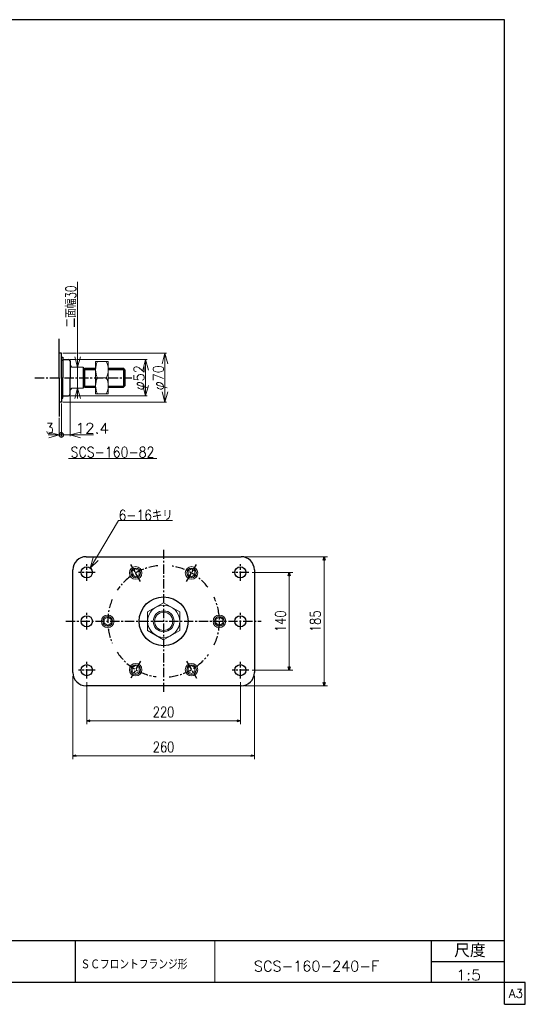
# Model space of a CAD drawing. Header units: millimetres. Extents: x -985 to 985, y -705 to 705.
# Tile 3 of 3: x 261 to 985, y -705 to 705. Entities that reach past the tile are written whole.
import ezdxf
from ezdxf.enums import TextEntityAlignment as Align

# ---------------------------------------------------------------- set-up
doc = ezdxf.new("R2010")
doc.units = ezdxf.units.MM
doc.header["$LTSCALE"] = 0.416667
doc.linetypes.add('CENTER', pattern=[50.8, 31.75, -6.35, 6.35, -6.35])
doc.layers.add('ZUWAKU', color=7, linetype='Continuous')
doc.styles.add('dcStyle0', font='txt.shx', dxfattribs={"width": 0.8, "bigfont": 'bigfont'})
doc.dimstyles.new('DaDimRotatedStyle', dxfattribs={"dimtxt": 15, "dimasz": 5.000003, "dimexe": 5, "dimexo": 1.666667, "dimgap": 5, "dimtad": 3, "dimdsep": 46, "dimtxsty": 'dcStyle0', "dimblk1": 'OPEN30', "dimblk2": 'OPEN30', "dimsah": 1, "dimcen": 0.09, "dimclrd": 4, "dimclre": 4, "dimclrt": 4, "dimadec": 0, "dimazin": 2, "dimtfac": 1, "dimtdec": 4, "dimtmove": 0, "dimatfit": 0, "dimfxl": 1, "dimarcsym": 0})

# ---------------------------------------------------------------- blocks, each defined once
blk = doc.blocks.new('DC_GROUP_Φ160_14')
at = {"color": 4, "linetype": 'Continuous', "lineweight": 13}
for p, q in [((387.4, 215.3), (369.4, 215.3)), ((369.4, 215.3), (369.4, 169.3)), ((387.4, 169.3), (387.4, 215.3)), ((372, 192.3), (384.8, 192.3)), ((369.4, 169.3), (387.4, 169.3))]:
    blk.add_line(p, q, dxfattribs=at)
for centre, start, end in [((395.8, 203.8), 154.1759, 205.8241), ((361, 203.8), 334.1759, 25.8241), ((395.8, 180.8), 154.1759, 205.8241), ((361, 180.8), 334.1759, 25.8241)]:
    blk.add_arc(centre, 26.4, start, end, dxfattribs=at)
blk = doc.blocks.new('DC_GROUP_Φ160_16')
at = {"color": 4, "linetype": 'Continuous', "lineweight": 18}
for p, q in [((302.4, 114.5), (317.4, 110.4)), ((317.4, 110.4), (302.4, 106.4)), ((317.4, 110.4), (302.4, 110.4))]:
    blk.add_line(p, q, dxfattribs=at)
blk = doc.blocks.new('DC_GROUP_Φ160_17')
at = {"color": 4, "linetype": 'Continuous', "lineweight": 18}
for p, q in [((332.8, 110.4), (347.8, 114.5)), ((347.8, 106.4), (332.8, 110.4)), ((332.8, 110.4), (347.8, 110.4))]:
    blk.add_line(p, q, dxfattribs=at)
blk = doc.blocks.new('DC_GROUP_Φ160_19')
at = {"color": 4, "linetype": 'Continuous', "lineweight": 25}
for start, end in [(0, 180), (180, 0)]:
    blk.add_arc((320.4, 110.4), 3.12, start, end, dxfattribs=at)
blk = doc.blocks.new('DC_GROUP_Φ160_18')
at = {"color": 4, "linetype": 'Continuous', "lineweight": 18}
blk.add_line((326.6, 110.4), (332.9, 110.4), dxfattribs=at)
at = {"linetype": 'Continuous'}
blk.add_blockref('DC_GROUP_Φ160_19', (0, 0), dxfattribs=at)
blk = doc.blocks.new('DC_GROUP_Φ160_15')
at = {"color": 4, "linetype": 'Continuous', "lineweight": 13}
for p, q in [((320.4, 155.3), (320.4, 108.4)), ((332.8, 166.3), (332.8, 108.4)), ((317.4, 134.7), (317.4, 108.4)), ((301.6, 110.4), (317.4, 110.4)), ((317.4, 110.4), (320.4, 110.4)), ((320.4, 110.4), (332.8, 110.4)), ((366.6, 110.4), (332.8, 110.4))]:
    blk.add_line(p, q, dxfattribs=at)
at = {"linetype": 'Continuous'}
for name in ['DC_GROUP_Φ160_16', 'DC_GROUP_Φ160_18', 'DC_GROUP_Φ160_17']:
    blk.add_blockref(name, (0, 0), dxfattribs=at)
at = {"color": 4, "style": 'dcStyle0', "width": 0.8}
for s, p, p2 in [('3', (297.6, 112.4), (309.6, 112.4)), ('12.4', (340.6, 112.4), (388.6, 112.4))]:
    blk.add_text(s, height=15, dxfattribs=at).set_placement(p, p2, align=Align.FIT)
blk = doc.blocks.new('DC_GROUP_Φ160_22')
at = {"color": 4, "linetype": 'Continuous', "lineweight": 18}
for p, q in [((343.5, 207.3), (339.5, 222.3)), ((347.6, 222.3), (343.5, 207.3)), ((343.5, 207.3), (343.5, 222.3))]:
    blk.add_line(p, q, dxfattribs=at)
blk = doc.blocks.new('DC_GROUP_Φ160_23')
at = {"color": 4, "linetype": 'Continuous', "lineweight": 18}
for p, q in [((339.5, 162.3), (343.5, 177.3)), ((343.5, 177.3), (347.6, 162.3)), ((343.5, 177.3), (343.5, 162.3))]:
    blk.add_line(p, q, dxfattribs=at)
blk = doc.blocks.new('DC_GROUP_Φ160_21')
at = {"color": 4, "linetype": 'Continuous', "lineweight": 13}
for p, q in [((343.5, 329.5), (343.5, 207.3)), ((343.5, 177.3), (343.5, 207.3)), ((343.5, 167.3), (343.5, 177.3))]:
    blk.add_line(p, q, dxfattribs=at)
at = {"linetype": 'Continuous'}
for name in ['DC_GROUP_Φ160_22', 'DC_GROUP_Φ160_23']:
    blk.add_blockref(name, (0, 0), dxfattribs=at)
at = {"color": 4, "style": 'dcStyle0', "width": 0.714286}
blk.add_text('二面幅30', height=15, rotation=90, dxfattribs=at).set_placement((341.5, 264.1), (341.5, 324.1), align=Align.FIT)
blk = doc.blocks.new('DC_GROUP_Φ160_25')
at = {"color": 4, "linetype": 'Continuous', "lineweight": 18}
for p, q in [((441.1, 166.3), (437.1, 181.3)), ((445.1, 181.3), (441.1, 166.3)), ((441.1, 166.3), (441.1, 181.3))]:
    blk.add_line(p, q, dxfattribs=at)
blk = doc.blocks.new('DC_GROUP_Φ160_26')
at = {"color": 4, "linetype": 'Continuous', "lineweight": 18}
for p, q in [((437.1, 203.3), (441.1, 218.3)), ((441.1, 218.3), (445.1, 203.3)), ((441.1, 218.3), (441.1, 203.3))]:
    blk.add_line(p, q, dxfattribs=at)
blk = doc.blocks.new('DC_GROUP_Φ160_24')
at = {"color": 4, "linetype": 'Continuous', "lineweight": 13}
for p, q in [((332.8, 218.3), (342.2, 218.3)), ((344.6, 218.3), (443.1, 218.3)), ((441.1, 166.3), (441.1, 218.3)), ((332.8, 166.3), (443.1, 166.3))]:
    blk.add_line(p, q, dxfattribs=at)
at = {"linetype": 'Continuous'}
for name in ['DC_GROUP_Φ160_26', 'DC_GROUP_Φ160_25']:
    blk.add_blockref(name, (0, 0), dxfattribs=at)
at = {"color": 4, "style": 'dcStyle0', "width": 0.75}
blk.add_text('φ52', height=15, rotation=90, dxfattribs=at).set_placement((439.1, 174.3), (439.1, 210.3), align=Align.FIT)
blk = doc.blocks.new('DC_GROUP_Φ160_28')
at = {"color": 4, "linetype": 'Continuous', "lineweight": 18}
for p, q in [((468.8, 157.3), (464.8, 172.3)), ((472.8, 172.3), (468.8, 157.3)), ((468.8, 157.3), (468.8, 172.3))]:
    blk.add_line(p, q, dxfattribs=at)
blk = doc.blocks.new('DC_GROUP_Φ160_29')
at = {"color": 4, "linetype": 'Continuous', "lineweight": 18}
for p, q in [((464.8, 212.3), (468.8, 227.3)), ((468.8, 227.3), (472.8, 212.3)), ((468.8, 227.3), (468.8, 212.3))]:
    blk.add_line(p, q, dxfattribs=at)
blk = doc.blocks.new('DC_GROUP_Φ160_27')
at = {"color": 4, "linetype": 'Continuous', "lineweight": 13}
for p, q in [((322.4, 227.3), (341.9, 227.3)), ((344.9, 227.3), (470.8, 227.3)), ((468.8, 157.3), (468.8, 227.3)), ((322.4, 157.3), (470.8, 157.3))]:
    blk.add_line(p, q, dxfattribs=at)
at = {"linetype": 'Continuous'}
for name in ['DC_GROUP_Φ160_29', 'DC_GROUP_Φ160_28']:
    blk.add_blockref(name, (0, 0), dxfattribs=at)
at = {"color": 4, "style": 'dcStyle0', "width": 0.75}
blk.add_text('φ70', height=15, rotation=90, dxfattribs=at).set_placement((466.8, 174.3), (466.8, 210.3), align=Align.FIT)
blk = doc.blocks.new('DC_GROUP_Φ160_30')
at = {"color": 4, "linetype": 'Continuous', "lineweight": 13}
for p, q in [((466.9, -129.9), (443.9, -143.2)), ((489.9, -143.2), (466.9, -129.9)), ((443.9, -143.2), (443.9, -169.8)), ((489.9, -169.8), (489.9, -143.2)), ((443.9, -169.8), (466.9, -183)), ((466.9, -183), (489.9, -169.8))]:
    blk.add_line(p, q, dxfattribs=at)
for radius in [23, 15, 13.1]:
    blk.add_circle((466.9, -156.5), radius, dxfattribs=at)
blk = doc.blocks.new('DC_GROUP_Φ160_37')
at = {"color": 4, "linetype": 'Continuous', "lineweight": 18}
for p, q in [((361.7, -80.2), (366, -65.3)), ((361.7, -80.2), (369.4, -67.3)), ((372.9, -69.4), (361.7, -80.2))]:
    blk.add_line(p, q, dxfattribs=at)
blk = doc.blocks.new('DC_GROUP_Φ160_36')
at = {"color": 4, "linetype": 'Continuous', "lineweight": 13}
for p, q in [((361.7, -80.2), (402.4, -12.1)), ((402.4, -12.1), (479.4, -12.1))]:
    blk.add_line(p, q, dxfattribs=at)
at = {"linetype": 'Continuous'}
blk.add_blockref('DC_GROUP_Φ160_37', (0, 0), dxfattribs=at)
at = {"color": 4, "style": 'dcStyle0', "width": 0.80625}
blk.add_text('6-16キリ', height=15, dxfattribs=at).set_placement((402.4, -12.1), (479.8, -12.1), align=Align.FIT)
blk = doc.blocks.new('DC_GROUP_Φ160_38')
at = {"color": 4, "linetype": 'Continuous', "lineweight": 13}
for p, q in [((426.8, -220), (421.8, -222.9)), ((421.8, -222.9), (421.8, -228.7)), ((431.8, -222.9), (426.8, -220)), ((431.8, -228.7), (431.8, -222.9)), ((421.8, -228.7), (426.8, -231.5)), ((426.8, -231.5), (431.8, -228.7))]:
    blk.add_line(p, q, dxfattribs=at)
for radius in [9, 6.92]:
    blk.add_circle((426.8, -225.8), radius, dxfattribs=at)
blk = doc.blocks.new('DC_GROUP_Φ160_39')
at = {"color": 4, "linetype": 'Continuous', "lineweight": 13}
for p, q in [((386.8, -150.7), (381.8, -153.6)), ((381.8, -153.6), (381.8, -159.4)), ((391.8, -153.6), (386.8, -150.7)), ((391.8, -159.4), (391.8, -153.6)), ((381.8, -159.4), (386.8, -162.3)), ((386.8, -162.3), (391.8, -159.4))]:
    blk.add_line(p, q, dxfattribs=at)
for radius in [9, 6.92]:
    blk.add_circle((386.8, -156.5), radius, dxfattribs=at)
blk = doc.blocks.new('DC_GROUP_Φ160_40')
at = {"color": 4, "linetype": 'Continuous', "lineweight": 13}
for p, q in [((546.8, -150.7), (541.8, -153.6)), ((541.8, -153.6), (541.8, -159.4)), ((551.8, -153.6), (546.8, -150.7)), ((551.8, -159.4), (551.8, -153.6)), ((541.8, -159.4), (546.8, -162.3)), ((546.8, -162.3), (551.8, -159.4))]:
    blk.add_line(p, q, dxfattribs=at)
for radius in [9, 6.92]:
    blk.add_circle((546.8, -156.5), radius, dxfattribs=at)
blk = doc.blocks.new('DC_GROUP_Φ160_41')
at = {"color": 4, "linetype": 'Continuous', "lineweight": 13}
for p, q in [((506.8, -220), (501.8, -222.9)), ((501.8, -222.9), (501.8, -228.7)), ((511.8, -222.9), (506.8, -220)), ((511.8, -228.7), (511.8, -222.9)), ((501.8, -228.7), (506.8, -231.5)), ((506.8, -231.5), (511.8, -228.7))]:
    blk.add_line(p, q, dxfattribs=at)
for radius in [9, 6.92]:
    blk.add_circle((506.8, -225.8), radius, dxfattribs=at)
blk = doc.blocks.new('DC_GROUP_Φ160_42')
at = {"color": 4, "linetype": 'Continuous', "lineweight": 13}
for p, q in [((426.8, -81.4), (421.8, -84.3)), ((421.8, -84.3), (421.8, -90.1)), ((431.8, -84.3), (426.8, -81.4)), ((431.8, -90.1), (431.8, -84.3)), ((421.8, -90.1), (426.8, -93)), ((426.8, -93), (431.8, -90.1))]:
    blk.add_line(p, q, dxfattribs=at)
for radius in [9, 6.92]:
    blk.add_circle((426.8, -87.2), radius, dxfattribs=at)
blk = doc.blocks.new('DC_GROUP_Φ160_43')
at = {"color": 4, "linetype": 'Continuous', "lineweight": 13}
for p, q in [((506.8, -81.4), (501.8, -84.3)), ((501.8, -84.3), (501.8, -90.1)), ((511.8, -84.3), (506.8, -81.4)), ((511.8, -90.1), (511.8, -84.3)), ((501.8, -90.1), (506.8, -93)), ((506.8, -93), (511.8, -90.1))]:
    blk.add_line(p, q, dxfattribs=at)
for radius in [9, 6.92]:
    blk.add_circle((506.8, -87.2), radius, dxfattribs=at)
blk = doc.blocks.new('_OPEN30')
at = {"color": 0, "linetype": 'ByBlock', "lineweight": -2}
for p, q in [((-1, 0.267949), (0, 0)), ((0, 0), (-1, -0.267949)), ((0, 0), (-1, 0))]:
    blk.add_line(p, q, dxfattribs=at)
blk = doc.blocks.new('*D48')
at = {"color": 4, "linetype": 'Continuous', "lineweight": 13}
for p, q in [((356.8, -243.5), (356.8, -304)), ((576.8, -243.5), (576.8, -304)), ((356.8, -299), (576.8, -299))]:
    blk.add_line(p, q, dxfattribs=at)
at = {"color": 4, "xscale": 5.000004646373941, "yscale": 4.999982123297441}
for p, rotation in [((356.8, -299), 180), ((576.8, -299), 360)]:
    blk.add_blockref('_OPEN30', p, dxfattribs=dict(at, rotation=rotation))
at = {"color": 4, "insert": (466.8, -294), "char_height": 15, "width": 60.938, "attachment_point": 8, "style": 'dcStyle0'}
blk.add_mtext('\\T1.00;220', dxfattribs=at)
blk = doc.blocks.new('*D49')
at = {"color": 4, "linetype": 'Continuous', "lineweight": 13}
for p, q in [((336.8, -235), (336.8, -354)), ((596.8, -235), (596.8, -354)), ((336.8, -349), (596.8, -349))]:
    blk.add_line(p, q, dxfattribs=at)
at = {"color": 4, "xscale": 5.000004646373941, "yscale": 4.999982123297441}
for p, rotation in [((336.8, -349), 180), ((596.8, -349), 360)]:
    blk.add_blockref('_OPEN30', p, dxfattribs=dict(at, rotation=rotation))
at = {"color": 4, "insert": (466.8, -344), "char_height": 15, "width": 60.938, "attachment_point": 8, "style": 'dcStyle0'}
blk.add_mtext('\\T1.00;260', dxfattribs=at)
blk = doc.blocks.new('*D50')
at = {"color": 4, "linetype": 'Continuous', "lineweight": 13}
for p, q in [((593.8, -86.5), (651.8, -86.5)), ((646.8, -226.5), (646.8, -86.5)), ((593.8, -226.5), (651.8, -226.5))]:
    blk.add_line(p, q, dxfattribs=at)
at = {"color": 4, "xscale": 5.000004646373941, "yscale": 4.999982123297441}
for p, rotation in [((646.8, -86.5), 90), ((646.8, -226.5), 270)]:
    blk.add_blockref('_OPEN30', p, dxfattribs=dict(at, rotation=rotation))
at = {"color": 4, "insert": (641.8, -156.5), "char_height": 15, "width": 60.938, "attachment_point": 8, "rotation": 90, "style": 'dcStyle0'}
blk.add_mtext('\\T1.00;140', dxfattribs=at)
blk = doc.blocks.new('*D51')
at = {"color": 4, "linetype": 'Continuous', "lineweight": 13}
for p, q in [((582.8, -64), (701.8, -64)), ((696.8, -249), (696.8, -64)), ((582.8, -249), (701.8, -249))]:
    blk.add_line(p, q, dxfattribs=at)
at = {"color": 4, "xscale": 5.000004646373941, "yscale": 4.999982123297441}
for p, rotation in [((696.8, -64), 90), ((696.8, -249), 270)]:
    blk.add_blockref('_OPEN30', p, dxfattribs=dict(at, rotation=rotation))
at = {"color": 4, "insert": (691.8, -156.5), "char_height": 15, "width": 60.938, "attachment_point": 8, "rotation": 90, "style": 'dcStyle0'}
blk.add_mtext('\\T1.00;185', dxfattribs=at)

msp = doc.modelspace()

# ---------------------------------------------------------------- linework, layer by layer
at = {"color": 4, "linetype": 'Continuous', "lineweight": 25}
for p, q in [((317.379, 192.337), (317.379, 247.931)), ((320.379, 227.337), (317.379, 227.337)), ((320.379, 192.337), (320.379, 227.337)), ((320.379, 221.837), (322.479, 221.837)), ((320.379, 217.587), (320.379, 218.337)), ((320.379, 217.587), (322.479, 217.587)), ((322.479, 221.837), (322.479, 192.337)), ((322.479, 218.337), (330.779, 218.337)), ((332.779, 216.337), (332.779, 192.337)), ((351.379, 207.337), (351.379, 177.337)), ((351.379, 204.222), (353.629, 204.222)), ((353.629, 205.822), (353.629, 178.822)), ((353.629, 205.822), (369.379, 205.822)), ((353.629, 204.222), (369.379, 204.222)), ((387.379, 205.822), (409.379, 205.822)), ((387.379, 204.222), (410.979, 204.222)), ((411.379, 203.822), (409.379, 205.822)), ((409.379, 205.822), (409.379, 178.822)), ((411.379, 203.822), (411.379, 180.822)), ((317.379, 192.337), (317.379, 136.744)), ((320.379, 192.337), (320.379, 157.337)), ((322.479, 162.837), (322.479, 192.337)), ((332.779, 168.337), (332.779, 192.337)), ((351.379, 180.422), (353.629, 180.422)), ((353.629, 180.422), (369.379, 180.422)), ((353.629, 178.822), (369.379, 178.822)), ((387.379, 180.422), (410.979, 180.422)), ((387.379, 178.822), (409.379, 178.822)), ((411.379, 180.822), (409.379, 178.822)), ((320.379, 157.337), (317.379, 157.337)), ((320.379, 167.087), (320.379, 166.337)), ((320.379, 167.087), (322.479, 167.087)), ((320.379, 162.837), (322.479, 162.837)), ((322.479, 166.337), (330.779, 166.337)), ((355.812, -63.991), (577.812, -63.991)), ((336.812, -229.991), (336.812, -82.991)), ((596.812, -82.991), (596.812, -229.991)), ((577.812, -248.991), (355.812, -248.991))]:
    msp.add_line(p, q, dxfattribs=at)
at = {"color": 4, "linetype": 'Continuous', "lineweight": 13}
for p, q in [((332.779, 209.853), (333.239, 209.853)), ((335.379, 207.337), (333.239, 209.853)), ((335.379, 207.337), (333.239, 209.853)), ((335.379, 207.337), (351.379, 207.337)), ((369.379, 205.822), (369.379, 178.822)), ((332.779, 174.822), (333.239, 174.822)), ((333.239, 174.822), (335.379, 177.337)), ((333.239, 174.822), (335.379, 177.337)), ((335.379, 177.337), (351.379, 177.337)), ((456.886, 76.435), (330.596, 76.435))]:
    msp.add_line(p, q, dxfattribs=at)
at = {"color": 4, "linetype": 'CENTER', "lineweight": 25}
for p, q in [((282.482, 192.337), (421.474, 192.337)), ((466.812, -53.991), (466.812, -258.991)), ((356.812, -98.491), (356.812, -74.491)), ((433.812, -99.333), (419.812, -75.085)), ((499.812, -99.333), (513.812, -75.085)), ((576.812, -98.491), (576.812, -74.491)), ((368.812, -86.491), (344.812, -86.491)), ((588.812, -86.491), (564.812, -86.491)), ((356.812, -168.491), (356.812, -144.491)), ((576.812, -168.491), (576.812, -144.491)), ((326.812, -156.491), (606.812, -156.491)), ((356.812, -238.491), (356.812, -214.491)), ((433.812, -213.649), (419.812, -237.897)), ((499.812, -213.649), (513.812, -237.897)), ((576.812, -238.491), (576.812, -214.491)), ((368.812, -226.491), (344.812, -226.491)), ((588.812, -226.491), (564.812, -226.491))]:
    msp.add_line(p, q, dxfattribs=at)
at = {"color": 4, "linetype": 'Continuous', "lineweight": 25}
for centre, radius in [((356.812, -86.491), 8), ((576.812, -86.491), 8), ((466.812, -156.491), 35), ((356.812, -156.491), 8), ((576.812, -156.491), 8), ((356.812, -226.491), 8), ((576.812, -226.491), 8)]:
    msp.add_circle(centre, radius, dxfattribs=at)
for centre, radius, start, end in [((330.779, 216.337), 2, 0, 90), ((330.779, 168.337), 2, 270, 0), ((355.812, -82.991), 19, 90, 180), ((577.812, -82.991), 19, 0, 90), ((355.812, -229.991), 19, 180, 270), ((577.812, -229.991), 19, 270, 0)]:
    msp.add_arc(centre, radius, start, end, dxfattribs=at)
at = {"color": 4, "linetype": 'CENTER', "lineweight": 25}
for start, end in [(96.0082, 146.119845), (37.710102, 81.69641), (157.050666, 202.936771), (335.214992, 25.422366), (213.766356, 262.195535), (275.747705, 323.768169)]:
    msp.add_arc((466.812, -156.491), 80, start, end, dxfattribs=at)
at = {"layer": 'ZUWAKU', "color": 5, "linetype": 'Continuous', "lineweight": 25}
for p, q in [((955, 705), (-985, 705)), ((955, -705), (955, 705)), ((985, -673.75), (-985, -673.75)), ((985, -705), (985, -673.75)), ((955, -705), (985, -705))]:
    msp.add_line(p, q, dxfattribs=at)
at = {"layer": 'ZUWAKU', "color": 4, "linetype": 'Continuous', "lineweight": 25}
for p, q in [((0, -613.75), (955, -613.75)), ((340, -613.75), (340, -673.75)), ((850.675, -673.75), (850.675, -613.75)), ((850.675, -643.75), (955, -643.75))]:
    msp.add_line(p, q, dxfattribs=at)
at = {"layer": 'ZUWAKU', "color": 4, "linetype": 'Continuous', "lineweight": 13}
msp.add_line((540, -613.75), (540, -673.75), dxfattribs=at)

# ---------------------------------------------------------------- block references
at = {"linetype": 'Continuous'}
for name in ['DC_GROUP_Φ160_21', 'DC_GROUP_Φ160_27', 'DC_GROUP_Φ160_24', 'DC_GROUP_Φ160_14', 'DC_GROUP_Φ160_15', 'DC_GROUP_Φ160_36', 'DC_GROUP_Φ160_42', 'DC_GROUP_Φ160_43', 'DC_GROUP_Φ160_30', 'DC_GROUP_Φ160_39', 'DC_GROUP_Φ160_40', 'DC_GROUP_Φ160_38', 'DC_GROUP_Φ160_41']:
    msp.add_blockref(name, (0, 0), dxfattribs=at)

# ---------------------------------------------------------------- texts
at = {"color": 4, "style": 'dcStyle0'}
for s, width, p, p2 in [('SCS-160-82', 0.8, (333.624, 78.268), (453.624, 78.268)), ('SCS-160-240-F', 0.92, (596.252, -657.862), (775.652, -657.862)), ('1:5', 0.8, (885.687, -670.629), (921.687, -670.629))]:
    msp.add_text(s, height=15, dxfattribs=dict(at, width=width)).set_placement(p, p2, align=Align.FIT)
at = {"layer": 'ZUWAKU', "color": 4, "style": 'dcStyle0'}
for s, height, width, p, p2 in [('尺度', 19, 0.991667, (883.075, -637.65), (928.295, -637.65)), ('ＳＣフロントフランジ形', 14.5, 0.8, (347.837, -654.937), (500.957, -654.937))]:
    msp.add_text(s, height=height, dxfattribs=dict(at, width=width)).set_placement(p, p2, align=Align.FIT)
at = {"layer": 'ZUWAKU', "color": 7, "style": 'dcStyle0', "width": 0.8}
msp.add_text('A3', height=12.5, dxfattribs=at).set_placement((961.537, -695.625), (981.537, -695.625), align=Align.FIT)

# ---------------------------------------------------------------- dimensions: what is measured, and where the dimension line sits
at = {"linetype": 'Continuous', "lineweight": 13}
for base, p1, p2, picture, middle in [((696.812, -63.991), (581.145, -248.991), (581.145, -63.991), '*D51', (696.812, -156.491)), ((646.812, -86.491), (592.145, -226.491), (592.145, -86.491), '*D50', (646.812, -156.491))]:
    dim = msp.add_linear_dim(base=base, p1=p1, p2=p2, angle=90, dimstyle='DaDimRotatedStyle', override={"dimtxt": 15, "dimasz": 5.000003, "dimexe": 5, "dimexo": 1.666667, "dimgap": 5, "dimtad": 3, "dimtih": 0, "dimtoh": 0, "dimdec": 2, "dimzin": 8, "dimtxsty": 'dcStyle0', "dimblk1": 'OPEN30', "dimblk2": 'OPEN30', "dimsah": 1, "dimclrd": 4, "dimclre": 4, "dimclrt": 4, "dimazin": 2, "dimtofl": 1, "dimatfit": 0, "dimtolj": 0, "dimtzin": 8}, dxfattribs=at)
    dim.commit()
    dim.dimension.update_dxf_attribs({"geometry": picture, "text_midpoint": middle})
for base, p1, p2, picture, middle in [((596.812, -348.991), (336.812, -233.324), (596.812, -233.324), '*D49', (466.812, -348.991)), ((576.812, -298.991), (356.812, -241.824), (576.812, -241.824), '*D48', (466.812, -298.991))]:
    dim = msp.add_linear_dim(base=base, p1=p1, p2=p2, dimstyle='DaDimRotatedStyle', override={"dimtxt": 15, "dimasz": 5.000003, "dimexe": 5, "dimexo": 1.666667, "dimgap": 5, "dimtad": 3, "dimtih": 0, "dimtoh": 0, "dimdec": 2, "dimzin": 8, "dimtxsty": 'dcStyle0', "dimblk1": 'OPEN30', "dimblk2": 'OPEN30', "dimsah": 1, "dimclrd": 4, "dimclre": 4, "dimclrt": 4, "dimazin": 2, "dimtofl": 1, "dimatfit": 0, "dimtolj": 0, "dimtzin": 8}, dxfattribs=at)
    dim.commit()
    dim.dimension.update_dxf_attribs({"geometry": picture, "text_midpoint": middle})

doc.saveas('drawing.dxf')
